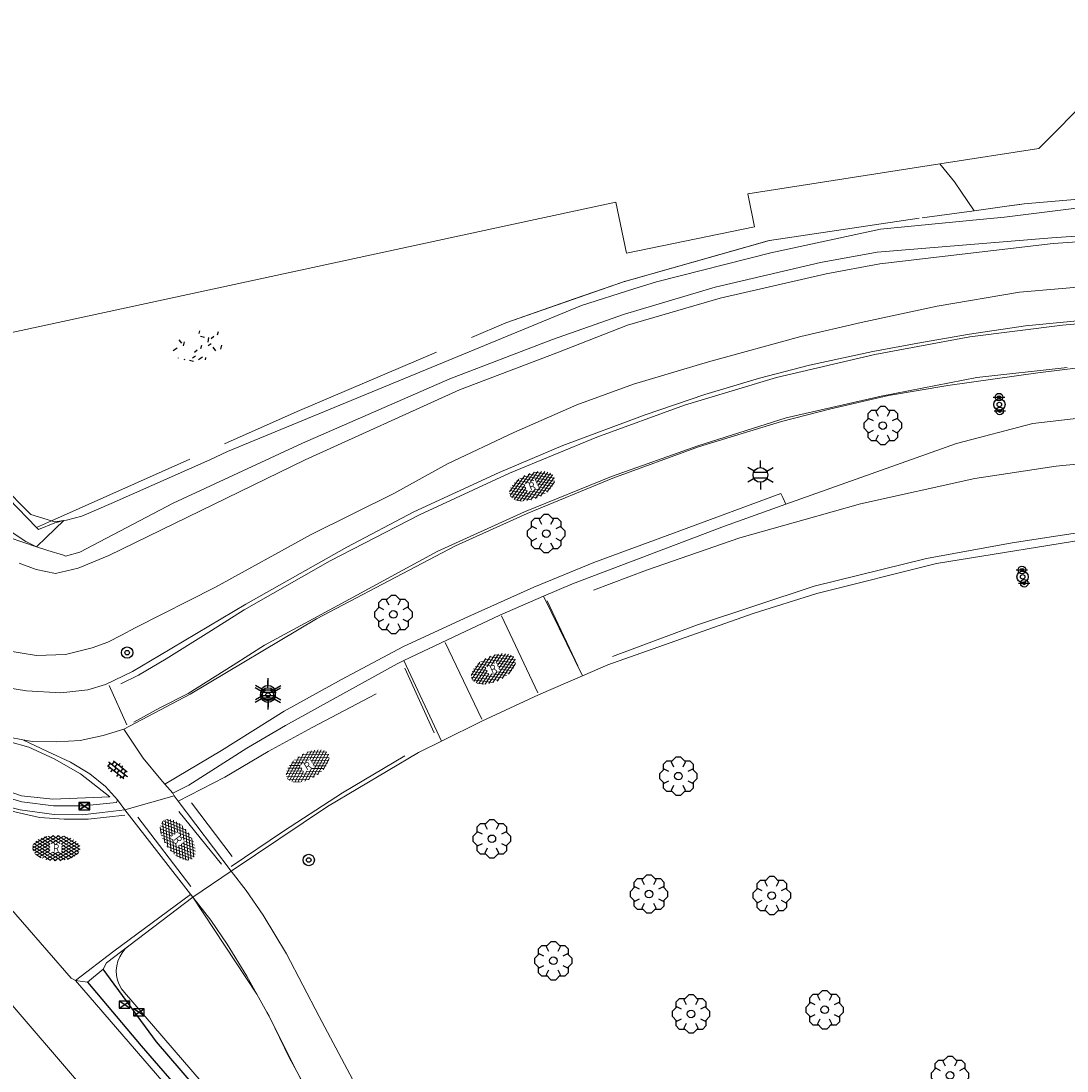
# Model space of a CAD drawing. Header units: metres. Extents: x 181682 to 183922, y 386244 to 387136.
# Tile 33 of 62: x 182687 to 182742, y 386676 to 386732. Entities that reach past the tile are written whole.
import ezdxf
from ezdxf.enums import TextEntityAlignment as Align

# ---------------------------------------------------------------- set-up
doc = ezdxf.new("R2010")
doc.units = ezdxf.units.M
doc.linetypes.add('IE-TERREINAFSCHEIDING', pattern=[10, 8, -2])
for name, color, linetype, lineweight in [('B-WE-GR-BOOM-S', 251, 'Continuous', 25), ('B-WE-GW-WATERGANG_INSTEEK-G', 251, 'Continuous', 18), ('B-WE-GW-WATERGANG_SLOOT_BODEM-G', 251, 'Continuous', 18), ('B-WE-IE-TERREINAFSCHEIDING-G', 251, 'IE-TERREINAFSCHEIDING', 18), ('B-WE-KL-ET_LS_OV_LICHTMAST-S', 251, 'Continuous', 25), ('B-WE-OG-TOPOGRAFIE_TERREIN_AGRARISCH-GV', 251, 'Continuous', 18), ('B-WE-OG-TOPOGRAFIE_TERREIN_NATUUR-GV', 251, 'Continuous', 18), ('B-WE-OG-TOPOGRAFIE_TERREIN_NATUUR-SV', 251, 'Continuous', 25), ('B-WE-OG-TOPOGRAFIE_WATER-GV', 251, 'Continuous', 18), ('B-WE-OG-TOPOGRAFIE_WEG_BERM-GV', 251, 'Continuous', 18), ('B-WE-OG-TOPOGRAFIE_WEG_RIJWEG-G', 251, 'Continuous', 25), ('B-WE-OG-TOPOGRAFIE_WEG_RIJWEG-GV', 251, 'Continuous', 18), ('B-WE-OG-TOPOGRAFIE_WEG_RIJWEG-SV', 251, 'Continuous', 25), ('B-WE-OG-TOPOGRAFIE_WEG_RIJWIELPAD-G', 251, 'Continuous', 18), ('B-WE-OG-TOPOGRAFIE_WEG_RIJWIELPAD-GV', 251, 'Continuous', 18), ('B-WE-OG-TOPOGRAFIE_WEG_RIJWIELPAD-SV', 251, 'Continuous', 25), ('B-WE-RI-HWA_KOLK-S', 251, 'Continuous', 25), ('B-WE-VH-GOOT-G', 251, 'Continuous', 25), ('B-WE-VW-MARKERING-G', 251, 'Continuous', 18), ('B-WE-VW-VERKEERSTEKEN_BORD-S', 251, 'Continuous', 25), ('B-WE-VW-VERKEERSTEKEN_DRAAGCONSTRUCTIE-S', 251, 'Continuous', 25)]:
    doc.layers.add(name, color=color, linetype=linetype, lineweight=lineweight)
doc.styles.add('NLCS-ISO', font='NLCS-ISO.ttf')

# ---------------------------------------------------------------- blocks, each defined once
blk = doc.blocks.new('SIE-WEG_VERKEERSBORD_ROND-SO')
for radius in [0.3, 0.3, 0.12]:
    blk.add_circle((0, 0), radius)
blk = doc.blocks.new('B-SIE-WEG_LICHTMAST-SO')
at = {"ltscale": 0.1}
for p, q in [((2.544954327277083e-10, 0.3857625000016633), (5.089692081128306e-10, 0.77152500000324)), ((-0.3340803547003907, 0.1928812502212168), (-0.6681599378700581, 0.3857625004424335)), ((0.3340803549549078, 0.1928812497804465), (0.6681599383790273, 0.3857624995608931)), ((-0.3340803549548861, -0.1928812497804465), (-0.6681599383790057, -0.3857624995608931)), ((-2.544954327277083e-10, -0.3857625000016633), (-5.089475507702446e-10, -0.77152500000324)), ((0.3340803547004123, -0.1928812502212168), (0.6681599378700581, -0.3857625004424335))]:
    blk.add_line(p, q, dxfattribs=at)
at = {"flags": 128}
for points in [[(-0.3543824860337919, 0.1523999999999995), (0.3543824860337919, 0.1523999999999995)], [(-0.3543824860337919, -0.1523999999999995), (0.3543824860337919, -0.1523999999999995)]]:
    blk.add_lwpolyline(points, dxfattribs=at)
at = {"ltscale": 0.1}
blk.add_circle((0, 0), 0.3857625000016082, dxfattribs=at)
at = {"style": 'NLCS-ISO'}
blk.add_attdef('TYPE', text='', height=0.54864, dxfattribs=at).set_placement((5.089692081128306e-10, 0.77152500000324), align=Align.BOTTOM_CENTER)
blk = doc.blocks.new('SIE-WEG_VERKEERSBORD_PAAL-SO')
blk.add_line((-0.2999998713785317, 0.0002770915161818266), (0.2999998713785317, -0.0002770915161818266))
for radius in [0.1999999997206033, 0.07454196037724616]:
    blk.add_circle((3.492459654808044e-10, 4.656612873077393e-10), radius)
blk = doc.blocks.new('B-SRI-KOLK_COMBINATIE-SO')
for p, q in [((-0.28125, 0), (0.28125, 0.375)), ((0.28125, 0), (-0.28125, 0.375))]:
    blk.add_line(p, q)
at = {"flags": 128}
blk.add_lwpolyline([(-0.28125, 0), (0.28125, 0), (0.28125, 0.375), (-0.28125, 0.375)], close=True, dxfattribs=at)
blk = doc.blocks.new('SGR-BOOM_01')
at = {"layer": 'B-WE-GR-BOOM-S'}
for points in [[(-0.3295050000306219, 0.7954949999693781, 0), (-0.6187190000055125, 0.7954949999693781, 0), (-0.7954950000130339, 0.6187190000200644, 0), (-0.7954950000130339, 0.3295049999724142, 0)], [(0.25, 0.5, 0), (0.375, 0.75, 0), (0.125, 1, 0), (-0.125, 1, 0), (-0.375, 0.75, 0), (-0.25, 0.5, 0)], [(0.7954949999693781, 0.3295049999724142, 0), (0.7954949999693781, 0.6187190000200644, 0), (0.6187179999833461, 0.7954949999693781, 0), (0.3295049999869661, 0.7954949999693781, 0)], [(-0.5, 0.25, 0), (-0.75, 0.375, 0), (-1, 0.125, 0), (-1, -0.125, 0), (-0.75, -0.375, 0), (-0.5, -0.25, 0)], [(0.5, -0.25, 0), (0.75, -0.375, 0), (1, -0.125, 0), (1, 0.125, 0), (0.75, 0.375, 0), (0.5, 0.25, 0)], [(-0.7954950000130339, -0.3295050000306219, 0), (-0.7954950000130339, -0.6187180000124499, 0), (-0.6187190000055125, -0.7954950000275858, 0), (-0.3295050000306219, -0.7954950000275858, 0)], [(-0.25, -0.5, 0), (-0.375, -0.75, 0), (-0.125, -1, 0), (0.125, -1, 0), (0.375, -0.75, 0), (0.25, -0.5, 0)], [(0.3295049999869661, -0.7954950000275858, 0), (0.6187179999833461, -0.7954950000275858, 0), (0.7954949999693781, -0.6187180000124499, 0), (0.7954949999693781, -0.3295050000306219, 0)]]:
    blk.add_polyline3d(points, dxfattribs=at)
blk.add_circle((0, 0), 0.2, dxfattribs=at)
blk.add_circle((0, 0), 0.2, dxfattribs=at)
blk = doc.blocks.new('SGR-HOUTOPSTAND-SO')
at = {"ltscale": 0.1}
h = blk.add_hatch(dxfattribs=at)
h.set_pattern_fill('GR-HOUTOPSTAND', color=256, scale=0.4, style=0, pattern_type=2)
h.set_pattern_definition([(26, (-0.982558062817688, -0.04270402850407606), (0.02124890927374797, 2.016696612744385), [0.2623200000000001, -1.1426]), (64, (-0.982558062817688, -0.04270402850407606), (0.02125626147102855, 2.016704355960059), [0.28128, -2.64772]), (207, (-1.438438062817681, -0.4985840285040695), (-0.02002534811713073, -2.016159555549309), [0.23296, -1.29396]), (243, (-1.438438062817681, -0.4985840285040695), (-0.02001023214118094, -2.016141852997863), [0.24612, -2.79468]), (114, (-1.428238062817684, 0.4073759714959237), (-1.106889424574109, -1.477334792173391), [0.31872, -2.43516]), (155, (-1.428238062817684, 0.4073759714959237), (-1.106898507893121, -1.47733970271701), [0.29152, -2.16568]), (22, (-0.9864380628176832, -0.8465840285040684), (0.7889188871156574, 1.952680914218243), [0.33916, -2.23404]), (68, (-0.9864380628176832, -0.8465840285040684), (-1.596882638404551, 0.9887604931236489), [0.34792, -1.75812])])
edge = h.paths.add_edge_path()
edge.add_ellipse((0, 0), major_axis=(1.980358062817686, 0), ratio=0.5254120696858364, start_angle=0, end_angle=360, ccw=False)
at = {"ltscale": 0.1, "style": 'NLCS-ISO'}
blk.add_attdef('TYPE', text='', height=0.5, dxfattribs=at).set_placement((3.470943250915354, -0.01606055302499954), align=Align.MIDDLE_CENTER)
blk = doc.blocks.new('SVH-GESLOTEN-SO')
at = {"linetype": 'Continuous', "lineweight": 0}
for p, q in [((-1.680019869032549, -0.04047918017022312), (-0.1865435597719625, 0.8719841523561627)), ((-1.627289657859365, -0.2362943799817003), (0.1849863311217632, 0.871404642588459)), ((-1.62234831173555, 0.2205000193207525), (-0.666161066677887, 0.8051829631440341)), ((-0.8445506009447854, 0.7576948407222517), (-0.1027257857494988, 0.3042070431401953)), ((-0.5788661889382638, 0.8235380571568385), (0.2706663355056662, 0.3042070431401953)), ((-0.370404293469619, 0.3042070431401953), (0.4993280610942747, 0.8358864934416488)), ((-0.2769276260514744, 0.8654535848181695), (1.600450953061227, -0.2820374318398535)), ((7.827879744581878e-05, 0.3042070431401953), (0.7716785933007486, 0.77589701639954)), ((0.07819232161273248, 0.8760614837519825), (1.669847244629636, -0.09638564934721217)), ((0.5200824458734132, 0.832332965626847), (1.650046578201, 0.1413900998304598)), ((-1.66195131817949, 0.1205660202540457), (0.02107671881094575, -0.9064901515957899)), ((-1.576988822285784, 0.2959003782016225), (0.3582210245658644, -0.8861671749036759)), ((-1.517352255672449, -0.3968696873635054), (-0.4489621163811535, 0.2557145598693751)), ((-1.445372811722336, 0.4424483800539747), (-0.4489621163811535, -0.1661700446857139)), ((-1.368009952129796, -0.5316247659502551), (-0.4489621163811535, 0.02973958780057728)), ((-1.276561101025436, 0.5672510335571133), (-0.4489621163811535, 0.0617446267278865)), ((-1.076322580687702, 0.6718880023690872), (-0.4489621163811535, 0.2886894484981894)), ((-0.4407493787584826, -0.8750703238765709), (1.540182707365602, 0.3357146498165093)), ((-0.11899332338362, -0.9042528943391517), (1.639336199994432, 0.1702818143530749)), ((0.3705608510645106, 0.3022673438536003), (1.012229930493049, 0.6947967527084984)), ((0.3705608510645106, 0.07532252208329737), (1.220342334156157, 0.5951609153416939)), ((0.3705608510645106, -0.1516222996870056), (1.397197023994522, 0.4764037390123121)), ((0.3705608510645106, 0.2431065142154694), (1.480702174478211, -0.4344518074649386)), ((0.3705608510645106, 0.01519184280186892), (1.320111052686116, -0.5656782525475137)), ((-1.672879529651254, -0.09949021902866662), (-0.3919432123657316, -0.8817286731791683)), ((-1.453198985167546, -0.4614759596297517), (-1.037062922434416, -0.7157209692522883)), ((-1.183622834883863, -0.646913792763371), (-0.4489621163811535, -0.1981750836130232)), ((-0.9689263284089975, -0.7426949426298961), (-0.2443238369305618, -0.3000092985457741)), ((-0.7222888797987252, -0.8194951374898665), (0.1271285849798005, -0.3000092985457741)), ((-0.2297760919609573, -0.3000092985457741), (0.650372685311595, -0.8371589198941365)), ((0.1426461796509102, -0.3000092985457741), (0.9054117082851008, -0.7660101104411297)), ((0.2681772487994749, -0.895217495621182), (1.676209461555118, -0.03536449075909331)), ((0.3705608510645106, -0.211752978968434), (1.128320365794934, -0.6752986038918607)), ((0.7980848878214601, -0.7996068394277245), (1.571474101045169, -0.3270922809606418))]:
    blk.add_line(p, q, dxfattribs=at)
at = {"linetype": 'Continuous', "lineweight": 0, "style": 'NLCS-ISO'}
blk.add_text('R', height=0.5399945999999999, dxfattribs=at).set_placement((0, 0), align=Align.MIDDLE_CENTER)
blk = doc.blocks.new('SVH-BSS_OPENGESTRAAT_KL-SO')
for p, q in [((-1.688360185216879, 0.08720109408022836), (-1.592964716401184, 0.08720109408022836)), ((-1.592964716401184, 0.08720109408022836), (-0.01796471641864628, 0.08720109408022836)), ((-1.330464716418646, -0.437798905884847), (-1.330464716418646, 0.08720109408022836)), ((-1.243426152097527, 0.6122010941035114), (-0.01796471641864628, 0.6122010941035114)), ((-1.067964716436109, 0.08720109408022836), (-1.067964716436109, 0.6122010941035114)), ((-0.5429647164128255, 0.08720109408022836), (-0.5429647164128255, 0.6122010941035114)), ((-0.280464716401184, 0.6122010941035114), (-0.280464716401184, 0.8876135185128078)), ((-0.280464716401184, -0.437798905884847), (-0.280464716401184, 0.08720109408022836)), ((-0.01796471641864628, 0.6122010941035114), (1.243426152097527, 0.6122010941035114)), ((-0.01796471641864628, 0.08720109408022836), (1.557035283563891, 0.08720109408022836)), ((0.2445352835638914, 0.6122010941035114), (0.2445352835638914, 0.8905994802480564)), ((0.2445352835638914, -0.437798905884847), (0.2445352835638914, 0.08720109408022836)), ((0.507035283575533, 0.08720109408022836), (0.507035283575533, 0.6122010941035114)), ((1.032035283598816, 0.08720109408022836), (1.032035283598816, 0.6122010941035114)), ((1.294535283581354, -0.437798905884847), (1.294535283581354, 0.08720109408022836)), ((1.557035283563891, 0.08720109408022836), (1.688360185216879, 0.08720109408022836)), ((-1.482113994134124, -0.437798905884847), (-0.01796471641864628, -0.437798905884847)), ((-1.067964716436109, -0.6992496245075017), (-1.067964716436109, -0.437798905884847)), ((-0.5429647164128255, -0.8526513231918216), (-0.5429647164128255, -0.437798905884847)), ((-0.01796471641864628, -0.437798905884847), (1.482113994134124, -0.437798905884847)), ((0.507035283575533, -0.8588560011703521), (0.507035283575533, -0.437798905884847)), ((1.032035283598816, -0.7142749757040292), (1.032035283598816, -0.437798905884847))]:
    blk.add_line(p, q)

msp = doc.modelspace()

# ---------------------------------------------------------------- linework, layer by layer
at = {"layer": 'B-WE-GW-WATERGANG_INSTEEK-G'}
msp.add_polyline3d([(182688.931, 386705.239000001, 24.653), (182688.461, 386705.1640000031, 24.653), (182688.278, 386705.2200000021, 24.655), (182687.194, 386705.5509999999, 24.665), (182679.172, 386713.6569999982, 24.577), (182676.9740000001, 386715.8779999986, 24.553), (182670.584, 386722.4580000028, 24.453)], dxfattribs=at)
at = {"layer": 'B-WE-GW-WATERGANG_SLOOT_BODEM-G'}
for points in [[(182687.489, 386703.8570000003, 23.904), (182686.049, 386704.3459999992, 23.912), (182683.526, 386706.9949999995, 23.912), (182683.392, 386707.1349999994, 23.912), (182669.763, 386721.4000000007, 23.912)], [(182687.489, 386703.8570000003, 23.904), (182688.091, 386703.6530000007, 23.901), (182688.911, 386703.4029999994, 23.89), (182688.959, 386703.3879999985, 23.89), (182689.025, 386703.3570000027, 23.89), (182689.774, 386703.573, 23.901), (182694.707, 386706.1579999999, 23.769), (182701.527, 386709.314999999, 23.758), (182709.308, 386712.7109999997, 23.747), (182714.73, 386714.7840000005, 23.769), (182718.539, 386716.1349999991, 23.857), (182723.313, 386717.5599999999, 23.857), (182728.878, 386718.8579999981, 23.857), (182731.88, 386719.394, 23.714), (182741.095, 386720.1630000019, 23.652), (182756.378, 386721.2090000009, 23.685)], [(182755.523, 386720.8469999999, 23.778), (182741.173, 386719.8539999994, 23.734), (182732.019, 386718.783, 23.703), (182729.1790000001, 386718.2650000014, 23.857), (182723.581, 386716.9819999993, 23.868), (182718.7, 386715.5460000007, 23.857), (182714.96, 386714.0819999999, 23.879), (182709.8230000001, 386712.1340000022, 23.956), (182701.672, 386708.4419999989, 23.846), (182691.318, 386703.3990000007, 23.857), (182689.683, 386702.725000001, 23.967), (182688.494, 386702.4320000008, 23.956), (182687.48, 386702.6440000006, 23.956), (182686.584, 386702.989000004, 23.964)]]:
    msp.add_polyline3d(points, dxfattribs=at)
at = {"layer": 'B-WE-IE-TERREINAFSCHEIDING-G'}
for p, q in [((182739.6310000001, 386721.9549999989, 24.252), (182750.655, 386722.8939999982, 24.252)), ((182726.184, 386720.0260000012, 24.159), (182734.251, 386721.211000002, 24.192))]:
    msp.add_line(p, q, dxfattribs=at)
for points in [[(182734.251, 386721.211000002, 24.192), (182736.987, 386721.5890000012, 24.223), (182738.711, 386721.8280000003, 24.242), (182739.6310000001, 386721.9549999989, 24.252)], [(182712.267, 386715.6769999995, 24.264), (182718.479, 386717.8410000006, 24.267), (182726.184, 386720.0260000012, 24.159)], [(182687.493, 386704.871000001, 0), (182688.278, 386705.2200000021, 1.389), (182701.248, 386710.9879999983, 24.353), (182712.267, 386715.6769999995, 24.264)]]:
    msp.add_polyline3d(points, dxfattribs=at)
at = {"layer": 'B-WE-OG-TOPOGRAFIE_TERREIN_AGRARISCH-GV'}
msp.add_polyline3d([(182731.103, 386738.1120000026, 0), (182734.7330000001, 386741.6940000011, 0), (182745.941, 386730.4350000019, 0), (182740.401, 386724.873, 0), (182735.176, 386724.0580000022, 0)], dxfattribs=at)
at = {"layer": 'B-WE-OG-TOPOGRAFIE_TERREIN_NATUUR-GV'}
msp.add_line((182736.987, 386721.5890000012, 24.223), (182734.251, 386721.211000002, 24.192), dxfattribs=at)
for points in [[(182679.04, 386713.6290000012, 0), (182679.172, 386713.6569999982, 0), (182679.547, 386713.7379999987, 0), (182680.0710000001, 386713.850999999, 0), (182712.431, 386720.8290000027, 0), (182718.072, 386722.0460000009, 0), (182718.633, 386719.343000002, 0), (182725.395, 386720.7450000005, 0), (182725.037, 386722.4750000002, 0), (182735.176, 386724.0580000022, 0)], [(182735.176, 386724.0580000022, 0), (182735.951, 386723.110000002, 0), (182736.987, 386721.5890000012, 24.218), (182736.987, 386721.5890000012, 24.223)], [(182726.184, 386720.0260000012, 24.159), (182718.918, 386717.9659999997, 24.267), (182718.51, 386717.85, 24.267), (182718.479, 386717.8410000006, 24.267), (182715.873, 386716.933, 24.267), (182712.267, 386715.6769999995, 24.264)]]:
    msp.add_polyline3d(points, dxfattribs=at)
at = {"layer": 'B-WE-OG-TOPOGRAFIE_WATER-GV'}
msp.add_line((182687.493, 386704.871000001, 24.653), (182686.029, 386706.3879999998), dxfattribs=at)
for points in [[(182687.489, 386703.8570000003, 23.904), (182686.927, 386704.1380000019, 0), (182686.204, 386704.6119999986, 0), (182685.2650000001, 386705.481, 0), (182683.392, 386707.1349999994, 0), (182681.721, 386708.6110000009, 0), (182667.298, 386723.5909999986, 0), (182656.242, 386734.5180000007, 0), (182646.9720000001, 386742.9809999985, 0), (182634.954, 386754.3020000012, 0), (182625.807, 386763.5620000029, 0), (182606.838, 386784.0049999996, 0), (182599.795, 386792.2479999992, 0), (182598.66, 386793.5770000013, 0), (182598.232, 386794.0780000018, 0), (182597.71, 386796.7590000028, 0)], [(182746.187, 386722.1989999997, 24.389), (182738.6020000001, 386721.2509999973, 24.252), (182737.302, 386721.1270000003, 24.252), (182732.053, 386720.6250000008, 24.237), (182726.268, 386719.3690000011, 24.186), (182720.227, 386717.8420000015, 24.192), (182719.023, 386717.4610000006, 24.192), (182716.266, 386716.5869999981, 24.192), (182697.573, 386708.8720000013, 24.308), (182696.651, 386708.4459999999, 24.308), (182691.425, 386706.1430000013, 24.678), (182689.888, 386705.4610000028, 24.678), (182689.082, 386705.2639999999, 24.653), (182688.931, 386705.239000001, 24.653)], [(182683.2170000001, 386699.7610000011, 26.537), (182683.288, 386699.7110000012, 26.512), (182683.992, 386699.1939999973, 26.546), (182685.76, 386698.3969999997, 26.534), (182687.494, 386698.1110000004, 26.507), (182689.0140000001, 386698.1710000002, 26.501), (182690.431, 386698.5159999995, 26.471), (182691.256, 386698.8139999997, 26.439), (182691.977, 386699.1880000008, 26.4), (182692.699, 386699.568999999, 26.367), (182696.95, 386701.7270000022, 26.301), (182701.99, 386704.4929999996, 26.14), (182706.3540000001, 386706.6620000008, 26.042), (182709.1980000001, 386708.236000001, 25.905), (182712.685, 386709.8840000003, 25.761), (182716.026, 386711.3480000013, 25.726), (182719.012, 386712.432999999, 25.648), (182722.976, 386713.6210000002, 25.603), (182727.849, 386714.9439999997, 25.46), (182731.024, 386715.6819999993, 25.418), (182735.037, 386716.5509999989, 25.242), (182739.39, 386717.2870000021, 25.192), (182743.894, 386717.6719999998, 25.12)], [(182688.931, 386705.239000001, 24.653), (182688, 386704.3470000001, 23.904), (182687.489, 386703.8570000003, 23.904)], [(182687.493, 386704.871000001, 24.653), (182687.603, 386704.7580000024, 24.653), (182688.467, 386705.1150000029, 24.653), (182688.931, 386705.239000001, 24.653)]]:
    msp.add_polyline3d(points, dxfattribs=at)
at = {"layer": 'B-WE-OG-TOPOGRAFIE_WEG_BERM-GV'}
for points in [[(182739.6310000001, 386721.9549999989, 24.252), (182739.413, 386721.9250000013, 24.249), (182738.711, 386721.8280000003, 24.241), (182736.987, 386721.5890000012, 24.223)], [(182682.191, 386692.5789999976, 27.186), (182683.805, 386691.7170000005, 27.054), (182685.275, 386691.1950000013, 27.161), (182686.696, 386690.6970000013, 27.12), (182688.347, 386690.5300000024, 27.103), (182691.3620000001, 386690.6500000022, 27.095), (182689.8070000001, 386691.8639999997, 27.087), (182688.4220000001, 386692.6649999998, 27.045), (182687.085, 386693.2760000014, 27.037), (182686.0760000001, 386693.5520000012, 27.087), (182684.779, 386693.7640000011, 27.045), (182682.086, 386693.5540000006, 27.12), (182681.025, 386693.2320000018, 27.12), (182682.191, 386692.5789999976, 27.186)]]:
    msp.add_polyline3d(points, dxfattribs=at)
at = {"layer": 'B-WE-OG-TOPOGRAFIE_WEG_RIJWEG-G'}
msp.add_polyline3d([(182690.19, 386680.8730000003, 27.239), (182693.014, 386677.5000000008, 27.254), (182697.839, 386671.9570000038, 27.274), (182702.839, 386666.0999999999, 27.339), (182708.388, 386659.5929999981, 27.349), (182713.1, 386654.0249999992, 27.339), (182713.269, 386653.8249999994, 27.362)], dxfattribs=at)
at = {"layer": 'B-WE-OG-TOPOGRAFIE_WEG_RIJWEG-GV'}
for p, q in [((182714.261, 386701.2380000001, 26.552), (182716.314, 386697.0359999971, 26.565)), ((182706.886, 386697.8460000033, 26.644), (182708.876, 386693.5979999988, 26.726)), ((182694.688, 386690.8420000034, 26.866), (182694.263, 386691.3209999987, 26.876)), ((182692.151, 386689.9609999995, 26.956), (182694.759, 386690.6980000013, 26.941)), ((182694.759, 386690.6980000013, 26.941), (182694.688, 386690.8420000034, 26.866)), ((182691.769, 386690.492, 26.897), (182692.151, 386689.9609999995, 26.956)), ((182695.741, 386685.3629999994, 26.994), (182692.151, 386689.9609999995, 26.956)), ((182695.741, 386685.3629999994, 26.994), (182697.777, 386686.731000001, 27.018)), ((182692.368, 386682.7870000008, 27.119), (182695.741, 386685.3629999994, 26.994))]:
    msp.add_line(p, q, dxfattribs=at)
for points in [[(182762.794, 386712.296000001, 25.692), (182753.038, 386711.4130000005, 25.789), (182751.271, 386711.322000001, 25.787), (182742.682, 386710.6490000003, 25.882), (182740.083, 386710.3589999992, 25.971), (182736.07, 386709.3020000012, 26.028), (182727.059, 386706.0919999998, 26.207)], [(182727.059, 386706.0919999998, 26.207), (182726.89, 386706.4559999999, 26.219), (182726.789, 386706.6709999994, 26.227), (182721.452, 386704.699, 26.275), (182716.911, 386703.0149999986, 26.419), (182713.756, 386701.7140000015, 26.523), (182710.255, 386700.1469999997, 26.659), (182706.874, 386698.5820000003, 26.627), (182703.592, 386696.8530000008, 26.715), (182700.571, 386695.1780000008, 26.795), (182697.257, 386693.1030000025, 26.819), (182694.263, 386691.3209999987, 26.876)], [(182716.314, 386697.0359999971, 26.565), (182717.6620000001, 386697.6199999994, 26.495), (182725.33, 386700.3309999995, 26.385), (182728.692, 386701.389000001, 26.29), (182735.003, 386702.9649999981, 26.206), (182743.929, 386704.4160000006, 26.13), (182751.275, 386705.1030000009, 25.977), (182757.653, 386705.3850000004, 25.91), (182765.889, 386705.971000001, 25.809), (182770.5300000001, 386706.6169999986, 25.779)], [(182727.059, 386706.0919999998, 26.207), (182723.805, 386704.9320000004, 26.271), (182715.793, 386701.8960000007, 26.506), (182714.261, 386701.2380000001, 26.552)], [(182714.261, 386701.2380000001, 26.552), (182711.952, 386700.2470000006, 26.621), (182709.5200000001, 386699.1030000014, 26.711), (182706.886, 386697.8460000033, 26.644)], [(182706.886, 386697.8460000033, 26.644), (182706.5320000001, 386697.6770000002, 26.635), (182700.631, 386694.422000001, 26.791), (182698.6, 386693.2159999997, 26.821), (182695.532, 386691.260000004, 26.888), (182694.688, 386690.8420000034, 26.866)], [(182708.876, 386693.5979999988, 26.726), (182710.997, 386694.6470000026, 26.718), (182713.997, 386696.0330000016, 26.686), (182716.314, 386697.0359999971, 26.565)], [(182691.769, 386690.492, 26.897), (182691.716, 386690.3600000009, 26.946), (182689.962, 386690.1800000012, 26.988), (182688.395, 386690.1700000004, 27.037), (182686.724, 386690.391999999, 27.012), (182685.225, 386690.8210000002, 27.004), (182683.717, 386691.3900000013, 27.045), (182682.715, 386691.8750000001, 27.045), (182681.1990000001, 386692.6950000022, 27.037), (182680.433, 386693.398000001, 27.037)], [(182697.777, 386686.731000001, 27.018), (182702.85, 386690.150000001, 26.851), (182707.6650000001, 386692.9990000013, 26.731), (182708.876, 386693.5979999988, 26.726)], [(182692.151, 386689.9609999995, 26.956), (182690.959, 386689.8300000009, 26.971), (182689.917, 386689.696999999, 27.001), (182688.425, 386689.720000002, 27.008), (182686.625, 386689.9710000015, 27.038), (182685.286, 386690.2939999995, 27.031), (182683.841, 386690.8610000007, 27.016), (182682.422, 386691.4600000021, 27.053), (182680.775, 386692.479000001, 27.053), (182679.696, 386693.1780000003, 27.031)], [(182697.777, 386686.731000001, 27.018), (182694.969, 386690.4220000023, 26.946), (182694.759, 386690.6980000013, 26.941)], [(182689.314, 386681.0770000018, 27.288), (182689.5460000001, 386680.9609999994, 27.232), (182690.19, 386680.8730000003, 27.239), (182691.018, 386681.5610000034, 27.164), (182691.188, 386681.8860000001, 27.164), (182692.368, 386682.7870000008, 27.119)], [(182711.592, 386658.6820000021, 0), (182711.06, 386658.3620000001, 0), (182692.134, 386680.3220000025, 0), (182691.98, 386680.5230000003, 0), (182691.858, 386680.7440000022, 0), (182691.771, 386680.9809999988, 0), (182691.72, 386681.2280000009, 0), (182691.7060000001, 386681.4800000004, 0), (182691.713, 386681.6060000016, 0), (182691.73, 386681.7320000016, 0), (182691.791, 386681.9769999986, 0), (182691.888, 386682.2099999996, 0), (182692.019, 386682.426, 0), (182692.18, 386682.6200000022, 0), (182692.368, 386682.7870000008, 27.119)]]:
    msp.add_polyline3d(points, dxfattribs=at)
at = {"layer": 'B-WE-OG-TOPOGRAFIE_WEG_RIJWIELPAD-G'}
msp.add_polyline3d([(182695.741, 386685.3629999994, 26.994), (182696.702, 386684.1340000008, 27.078), (182697.5650000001, 386682.8680000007, 27.09), (182698.596, 386681.1819999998, 27.132), (182699.1310000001, 386680.2290000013, 27.159), (182699.66, 386679.2860000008, 27.186), (182699.781, 386679.0709999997, 27.192), (182699.815, 386679.0010000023, 27.191), (182700.838, 386676.8990000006, 27.168), (182701.235, 386676.1530000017, 27.177), (182702.7640000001, 386673.2829999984, 27.21), (182703.513, 386671.7899999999, 27.241), (182703.791, 386671.2350000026, 27.252), (182704.153, 386670.6280000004, 27.257), (182704.631, 386669.8260000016, 27.264), (182706.44, 386666.947999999, 27.234), (182708.832, 386663.0799999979, 27.348), (182711.928, 386658.2290000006, 27.336)], dxfattribs=at)
at = {"layer": 'B-WE-OG-TOPOGRAFIE_WEG_RIJWIELPAD-GV'}
for points in [[(182749.3790000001, 386716.4480000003, 25.534), (182739.713, 386715.5050000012, 25.712), (182736.742, 386715.068000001, 25.823), (182734.213, 386714.6420000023, 25.806), (182731.641, 386714.158, 25.908), (182728.303, 386713.4389999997, 25.967), (182725.655, 386712.7570000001, 26.001), (182722.776, 386711.8860000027, 26.095), (182719.631, 386710.8110000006, 26.069), (182715.277, 386709.1920000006, 26.222), (182711.918, 386707.7680000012, 26.341), (182707.411, 386705.6899999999, 26.426), (182703.868, 386703.8320000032, 26.537), (182698.549, 386700.821, 26.605), (182693.99, 386698.1049999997, 26.724), (182692.5670000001, 386697.2710000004, 26.741), (182691.134, 386696.582, 26.817), (182690.208, 386696.2970000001, 26.834), (182688.7740000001, 386696.140000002, 26.826), (182686.9670000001, 386696.2520000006, 26.894), (182685.975, 386696.4039999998, 26.885)], [(182692.098, 386694.2160000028, 26.783), (182695.599, 386696.0649999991, 26.783), (182702.275, 386700.0419999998, 26.611), (182705.7600000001, 386701.8849999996, 26.551), (182709.614, 386703.9009999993, 26.401), (182713.3930000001, 386705.6070000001, 26.341), (182717.921, 386707.4720000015, 26.251), (182722.433, 386709.1239999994, 26.123), (182726.814, 386710.4649999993, 26.026), (182729.428, 386711.1300000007, 25.981), (182732.478, 386711.84, 25.951), (182735.61, 386712.3730000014, 25.906), (182740.349, 386713.0359999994, 25.748), (182744.214, 386713.5150000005, 25.763), (182750.888, 386714.1270000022, 25.636), (182756.738, 386714.572999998, 25.508), (182762.49, 386715.2579999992, 25.46)], [(182684.966, 386694.0390000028, 26.911), (182686.051, 386693.7930000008, 26.918), (182686.762, 386693.6680000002, 26.914)], [(182686.762, 386693.6680000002, 26.914), (182687.275, 386693.5780000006, 26.911), (182688.56, 386693.554999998, 26.888), (182689.794, 386693.6260000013, 26.851), (182691.016, 386693.881000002, 26.851), (182692.098, 386694.2160000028, 26.783)], [(182694.263, 386691.3209999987, 26.876), (182694.047, 386691.5629999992, 26.88), (182693.121, 386692.6950000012, 26.93), (182692.098, 386694.2160000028, 26.783)], [(182686.762, 386693.6680000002, 26.914), (182688.077, 386693.0409999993, 26.946), (182689.29, 386692.4880000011, 26.913), (182690.302, 386691.8620000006, 26.905), (182691.142, 386691.1949999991, 26.889), (182691.769, 386690.492, 26.897)], [(182716.595, 386655.6510000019, 27.373), (182715.045, 386657.7970000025, 27.42), (182712.88, 386660.9950000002, 27.366), (182709.98, 386665.5210000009, 27.258), (182707.649, 386669.426000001, 27.228), (182705.363, 386673.4980000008, 27.198), (182702.4160000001, 386679.0619999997, 27.156), (182700.682, 386682.3570000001, 27.102), (182699.459, 386684.4090000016, 27.006), (182698.567, 386685.710000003, 26.994), (182697.777, 386686.731000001, 27.018)], [(182695.741, 386685.3629999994, 26.994), (182699.1310000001, 386680.2290000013, 0), (182699.66, 386679.2860000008, 0), (182699.815, 386679.0010000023, 0), (182701.235, 386676.1530000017, 0), (182701.283, 386676.0490000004, 0), (182703.513, 386671.7899999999, 0), (182704.153, 386670.6280000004, 0), (182711.592, 386658.6820000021, 0)]]:
    msp.add_polyline3d(points, dxfattribs=at)
at = {"layer": 'B-WE-VH-GOOT-G'}
msp.add_polyline3d([(182711.928, 386658.2290000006, 27.336), (182711.91, 386658.2140000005, 27.336), (182711.2360000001, 386657.6639999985, 27.344), (182711.006, 386657.5979999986, 27.351), (182710.468, 386658.197999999, 27.351), (182707.794, 386661.4740000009, 27.31), (182702.986, 386667.1899999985, 27.27), (182698.593, 386672.1769999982, 27.249), (182693.833, 386677.7170000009, 27.256), (182691.018, 386681.5610000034, 27.164)], dxfattribs=at)
at = {"layer": 'B-WE-VW-MARKERING-G'}
for p, q in [((182716.076, 386697.5730000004, 26.561), (182714.455, 386700.9989999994, 26.494)), ((182712.042, 386700.203999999, 26.596), (182713.962, 386696.1459999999, 26.686)), ((182711.002, 386694.7560000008, 26.768), (182709.067, 386698.8010000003, 26.656)), ((182708.485, 386694.0240000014, 26.72), (182706.933, 386697.4520000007, 26.649)), ((182692.2650000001, 386694.4549999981, 26.859), (182691.3360000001, 386696.5230000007, 26.827)), ((182689.314, 386681.0770000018, 27.288), (182680.491, 386691.2480000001, 27.072)), ((182697.819, 386687.5080000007, 27.035), (182695.673, 386690.3349999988, 26.971)), ((182695.646, 386685.9260000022, 27.055), (182692.849, 386689.5719999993, 26.939)), ((182694.997, 386689.8840000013, 26.903), (182697.2660000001, 386687.1010000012, 27.004)), ((182681.795, 386684.7870000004, 27.228), (182691.564, 386673.4120000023, 27.324))]:
    msp.add_line(p, q, dxfattribs=at)
for points in [[(182717.894, 386698.0600000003, 26.503), (182722.333, 386699.7050000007, 26.419), (182728.555, 386701.7640000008, 26.312), (182734.4790000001, 386703.2250000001, 26.215), (182739.007, 386704.0629999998, 26.151), (182743.8150000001, 386704.7990000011, 26.142), (182749.745, 386705.3219999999, 25.987), (182758.081, 386705.7890000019, 25.893), (182767.191, 386706.4899999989, 25.788), (182772.867, 386707.2850000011, 25.725), (182782.116, 386709.5100000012, 25.652), (182783.191, 386709.7680000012, 25.644), (182786.332, 386710.5239999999, 25.619), (182790.715, 386711.9310000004, 25.587), (182796.862, 386714.1650000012, 25.564), (182801.86, 386716.242000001, 25.554), (182807.745, 386718.8370000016, 25.482), (182819.298, 386723.9439999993, 25.426), (182836.684, 386731.6170000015, 25.427), (182875.5770000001, 386748.9039999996, 25.48), (182889.414, 386755.0540000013, 25.499), (182909.55, 386763.9709999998, 25.518), (182937.3550000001, 386776.272999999, 25.58), (182937.988, 386776.5530000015, 25.579)], [(182691.939, 386696.6080000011, 26.724), (182692.879, 386697.0710000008, 26.706), (182694.341, 386697.9350000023, 26.672), (182696.733, 386699.4339999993, 26.615), (182698.461, 386700.5189999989, 26.579), (182702.999, 386703.1100000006, 26.503), (182707.719, 386705.5409999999, 26.391), (182712.457, 386707.7330000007, 26.283), (182717.082, 386709.6309999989, 26.156), (182721.696, 386711.3260000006, 26.061), (182726.566, 386712.7789999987, 25.996), (182731.742, 386713.995000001, 25.852), (182736.771, 386714.9380000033, 25.761), (182741.666, 386715.5480000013, 25.687), (182746.652, 386715.9849999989, 25.557), (182751.667, 386716.4970000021, 25.578), (182758.183, 386717.0229999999, 25.364)], [(182692.624, 386694.5949999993, 26.774), (182694.009, 386695.3420000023, 26.737), (182695.492, 386696.1119999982, 26.714), (182697.871, 386697.5990000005, 26.67), (182699.536, 386698.6550000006, 26.633), (182704.017, 386701.0849999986, 26.511), (182708.6470000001, 386703.6009999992, 26.43), (182713.261, 386705.6979999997, 26.331), (182717.841, 386707.5549999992, 26.208), (182722.402, 386709.1760000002, 26.143), (182727.077, 386710.6540000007, 25.993), (182732.076, 386711.7940000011, 25.881), (182737.14, 386712.7809999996, 25.884), (182741.9, 386713.306000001, 25.692)], [(182749.19, 386708.8780000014, 25.906), (182741.324, 386708.1050000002, 26.063), (182737.025, 386707.448000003, 26.09), (182730.996, 386706.1199999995, 26.23), (182728.002, 386705.2749999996, 26.229), (182724.623, 386704.3250000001, 26.269), (182719.691, 386702.6180000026, 26.406), (182716.89, 386701.5679999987, 26.41)], [(182694.962, 386690.4180000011, 26.979), (182694.969, 386690.4220000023, 26.979), (182697.427, 386691.6910000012, 26.891), (182699.723, 386693.043999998, 26.819), (182702.051, 386694.3069999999, 26.771), (182705.432, 386696.0920000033, 26.683)], [(182679.5690000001, 386692.6730000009, 27.093), (182680.284, 386692.2380000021, 27.052), (182681.446, 386691.6449999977, 27.079), (182682.881, 386690.9969999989, 27.086), (182684.598, 386690.3170000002, 27.066), (182686.1880000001, 386689.8950000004, 27.072), (182687.645, 386689.5599999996, 27.079), (182688.945, 386689.4729999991, 27.052), (182690.212, 386689.4750000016, 27.012), (182692.163, 386689.6909999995, 26.978)], [(182706.942, 386692.8119999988, 26.739), (182703.643, 386690.8559999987, 26.843), (182700.523, 386688.845000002, 26.963), (182697.776, 386686.9679999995, 27.075)], [(182689.5460000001, 386680.9609999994, 27.232), (182691.567, 386682.5050000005, 27.187), (182695.6250000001, 386685.4959999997, 27.086)], [(182711.234, 386655.6610000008, 27.379), (182697.4310000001, 386671.8290000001, 27.339), (182689.5460000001, 386680.9609999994, 27.232)]]:
    msp.add_polyline3d(points, dxfattribs=at)

# ---------------------------------------------------------------- block references
at = {"layer": 'B-WE-GR-BOOM-S'}
for p in [(182732.172, 386710.2490000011, 25.779), (182714.402, 386704.5480000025, 26.354), (182706.334, 386700.2810000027, 26.656), (182721.378, 386691.7440000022, 26.276), (182711.532, 386688.4370000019, 26.636), (182719.8280000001, 386685.5200000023, 26.012), (182726.31, 386685.4400000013, 25.772), (182714.778, 386681.998000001, 26.162), (182722.047, 386679.1919999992, 25.679), (182729.103, 386679.4140000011, 25.43), (182735.721, 386675.9459999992, 25.187)]:
    msp.add_blockref('SGR-BOOM_01', p, dxfattribs=at)
at = {"layer": 'B-WE-KL-ET_LS_OV_LICHTMAST-S'}
for p in [(182725.708, 386707.642000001, 26.077), (182699.7110000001, 386696.0250000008, 26.72), (182699.721, 386696.150000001, 1e-05)]:
    msp.add_blockref('B-SIE-WEG_LICHTMAST-SO', p, dxfattribs=at)
at = {"layer": 'B-WE-OG-TOPOGRAFIE_TERREIN_NATUUR-SV', "xscale": 0.7499999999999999, "yscale": 0.7499999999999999, "rotation": 12.16873792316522}
msp.add_blockref('SGR-HOUTOPSTAND-SO', (182696.1668641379, 386714.4644999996, 11.56724333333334), dxfattribs=at)
at = {"layer": 'B-WE-OG-TOPOGRAFIE_WEG_RIJWEG-SV'}
for p, xscale, yscale, rotation in [((182711.6069313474, 386697.4180000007, 26.652875), 0.7499999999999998, 0.7499999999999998, 24.79693708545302), ((182701.8047086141, 386692.2885000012, 26.81018181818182), 0.75, 0.75, 30.61249013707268), ((182694.964, 386688.3933522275, 26.97725), 0.75, 0.75, 307.2630211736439), ((182688.5323998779, 386687.9549999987, 27.0705), 0.75, 0.75, 359.1168240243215)]:
    msp.add_blockref('SVH-GESLOTEN-SO', p, dxfattribs=dict(at, xscale=xscale, yscale=yscale, rotation=rotation))
at = {"layer": 'B-WE-OG-TOPOGRAFIE_WEG_RIJWIELPAD-SV'}
for name, p, xscale, yscale, rotation in [('SVH-GESLOTEN-SO', (182713.6515613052, 386707.0599999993, 26.24336507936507), 0.75, 0.75, 22.38586265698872), ('SVH-BSS_OPENGESTRAAT_KL-SO', (182691.7764834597, 386692.0885000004, 26.89394117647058), 0.3749999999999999, 0.3749999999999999, 321.5487514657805)]:
    msp.add_blockref(name, p, dxfattribs=dict(at, xscale=xscale, yscale=yscale, rotation=rotation))
at = {"layer": 'B-WE-RI-HWA_KOLK-S'}
for p in [(182690.0010000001, 386689.9699999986, 26.689), (182690.028, 386689.9660000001, 1e-05), (182692.143, 386679.4910000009, 26.832), (182692.888, 386679.0939999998, 1e-05)]:
    msp.add_blockref('B-SRI-KOLK_COMBINATIE-SO', p, dxfattribs=at)
at = {"layer": 'B-WE-VW-VERKEERSTEKEN_BORD-S'}
for p in [(182738.324, 386711.3610000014, 25.767), (182739.552, 386702.263000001, 26.168), (182692.277, 386698.2629999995, 26.609), (182699.7110000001, 386696.0250000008, 26.72), (182701.865, 386687.3180000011, 26.779)]:
    msp.add_blockref('SIE-WEG_VERKEERSBORD_ROND-SO', p, dxfattribs=at)
at = {"layer": 'B-WE-VW-VERKEERSTEKEN_DRAAGCONSTRUCTIE-S'}
for p in [(182738.305, 386711.7489999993, 25.818), (182738.3420000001, 386711.0209999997, 25.872), (182739.516, 386702.626000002, 26.15), (182739.637, 386701.9250000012, 26.25)]:
    msp.add_blockref('SIE-WEG_VERKEERSBORD_PAAL-SO', p, dxfattribs=at)

doc.saveas('drawing.dxf')
